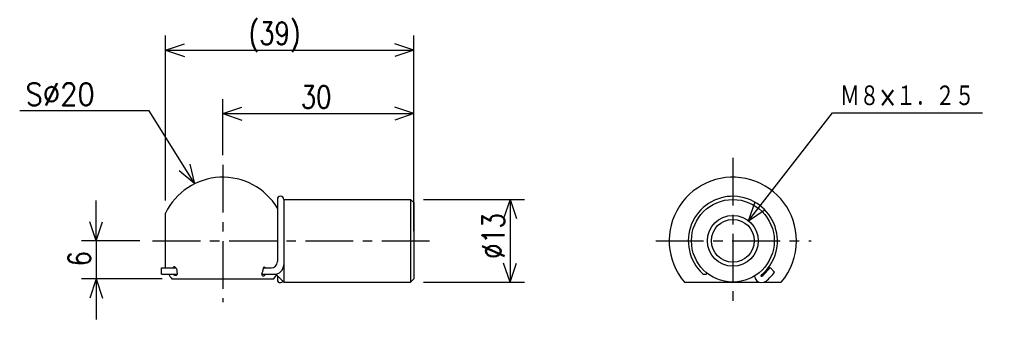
# Model space of a CAD drawing. Extents: x -162 to -7, y 118 to 165.
import ezdxf

# ---------------------------------------------------------------- set-up
doc = ezdxf.new("R2010")
doc.units = 0
doc.linetypes.add('CENTER', pattern=[12, 7.5, -1.5, 1.5, -1.5])
doc.layers.get('0').update_dxf_attribs({"linetype": 'CONTINUOUS'})
doc.styles.get("Standard").update_dxf_attribs({"font": 'txt', "bigfont": 'BIGFONT'})

msp = doc.modelspace()

# ---------------------------------------------------------------- linework, layer by layer
at = {"color": 7, "linetype": 'CONTINUOUS'}
for p, q in [((-139.11369, 136.358899), (-139.11369, 162.286)), ((-139.11369, 160), (-136.11369, 161)), ((-100.11369, 160), (-103.11369, 161)), ((-100.11369, 131.5), (-100.11369, 162.286)), ((-139.11369, 160), (-100.11369, 160)), ((-139.11369, 160), (-136.11369, 159)), ((-100.11369, 160), (-103.11369, 159)), ((-130.11369, 143.45569), (-130.11369, 152.286)), ((-100.11369, 137.5), (-100.11369, 152.286)), ((-141.68149, 150.43141), (-162.0134, 150.43141)), ((-134.50392, 138.98476), (-141.68149, 150.43141)), ((-130.11369, 150), (-127.11369, 151)), ((-100.11369, 150), (-103.11369, 151)), ((-47.543396, 133.15675), (-34.331268, 150.13434)), ((-34.331268, 150.13434), (-10.761596, 150.13434)), ((-130.11369, 150), (-100.11369, 150)), ((-130.11369, 150), (-127.11369, 149)), ((-100.11369, 150), (-103.11369, 149)), ((-134.50392, 138.98476), (-136.94487, 140.99517)), ((-134.50392, 138.98476), (-135.25044, 142.05766)), ((-150, 130), (-150, 136.35)), ((-121.53842, 136.5), (-121.53842, 126.72769)), ((-120.53842, 136.5), (-120.53842, 123.5)), ((-120.53842, 136.5), (-100.61369, 136.5)), ((-100.61369, 136.5), (-100.11369, 136)), ((-100.61369, 136.5), (-100.61369, 123.5)), ((-98.613693, 136.5), (-82.713997, 136.5)), ((-85, 136.5), (-86, 133.5)), ((-85, 136.5), (-85, 123.5)), ((-85, 136.5), (-84, 133.5)), ((-47.543396, 133.15675), (-46.490123, 136.13847)), ((-100.11369, 136), (-100.11369, 124)), ((-47.543396, 133.15675), (-44.91175, 134.91016)), ((-139.11369, 125.72769), (-139.11369, 134.358899)), ((-150, 130), (-151, 133)), ((-150, 130), (-149, 133)), ((-143.12994, 130), (-152.286, 130)), ((-150, 130), (-150, 124)), ((-139.74045, 125.72769), (-137.46603, 125.72769)), ((-139.74045, 124.73537), (-139.74045, 125.72769)), ((-123.74779, 125.72769), (-122.53842, 125.72769)), ((-85, 123.5), (-86, 126.5)), ((-85, 123.5), (-84, 126.5)), ((-44.151875, 125.80006), (-43.436493, 125.08467)), ((-139.61369, 124), (-152.286, 124)), ((-150, 124), (-151, 121)), ((-150, 124), (-149, 121)), ((-150, 124), (-150, 117.65)), ((-139.74045, 124.72769), (-137.29425, 124.72769)), ((-138.11369, 124), (-122.11369, 124)), ((-124.00519, 124.72769), (-122.03842, 124.72769)), ((-120.53842, 123.5), (-121.67419, 124.63577)), ((-121.53842, 124.5), (-121.53842, 123.9197)), ((-100.1137, 124), (-100.6137, 123.5)), ((-120.53842, 123.5), (-100.61369, 123.5)), ((-98.613693, 123.5), (-82.713997, 123.5)), ((-57.599342, 123.5), (-45.898556, 123.5)), ((-45.073414, 123.5), (-42.400658, 123.5))]:
    msp.add_line(p, q, dxfattribs=at)
at = {"color": 7, "linetype": 'CENTER'}
for p, q in [((-50, 143.07291), (-50, 119.42532)), ((-130.11369, 141.95569), (-130.11369, 120.35633)), ((-141.12994, 130), (-96.941597, 130)), ((-62.087818, 130), (-37.695427, 130))]:
    msp.add_line(p, q, dxfattribs=at)
at = {"color": 7, "linetype": 'CONTINUOUS'}
for points in [[(-137.89906, 125.77409, -0.18945783), (-137.82208, 125.9434, -0.25717481), (-137.6445, 125.90333, -0.067847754), (-137.50208, 125.77496, -0.082025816), (-137.40406, 125.61107, -0.053497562), (-137.35564, 125.42637, -0.017139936), (-137.33323, 125.23631, 0.010940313), (-137.31285, 125.04611, -0.012501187), (-137.28556, 124.85645, -0.15546951), (-137.31771, 124.67138, -0.17139606), (-137.46118, 124.5508, -0.17289929), (-137.64878, 124.55415, -0.13642058), (-137.80464, 124.66455)], [(-123.40414, 125.72688, 0.1316877), (-123.60866, 125.8448, 0.36654025), (-123.76067, 125.69097, 0.029626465), (-123.81148, 125.45768, -0.024214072), (-123.862, 125.22496, -0.037009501), (-123.94641, 125.00328, 0.094685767), (-124.00899, 124.77435, 0.2363489), (-123.90524, 124.56974, 0.21442685), (-123.68442, 124.50224, 0.14129648), (-123.47781, 124.6147)]]:
    msp.add_lwpolyline(points, format="xyb", dxfattribs=at)
for radius in [6.5, 4, 3.375]:
    msp.add_circle((-50, 130), radius, dxfattribs=at)
for centre, radius, start, end in [((-130.11369, 130), 10, 30.959903, 154.15806724), ((-50, 130), 10, 0, 220.5416), ((-121.03842, 136.5), 0.5, 90, 180), ((-121.03842, 136.5), 0.5, 0, 90), ((-50, 130), 7, 309.47765, 227.23979), ((-50, 130), 10, 319.4584, 0), ((-122.53842, 126.72769), 1, 270, 0), ((-122.03842, 126.22769), 1.5, 270, 0), ((-50, 130), 7.2, 309.47762, 324.31529), ((-130.11369, 130), 10, 211.81854, 216.8699), ((-130.11369, 130), 10, 323.1301, 328.68485), ((-121.03842, 123.9197), 0.5, 180, 270), ((-54.413055, 125.22769), 0.5, 227.23998, 270), ((-54.413055, 125.22769), 0.5, 270, 319.44403), ((-45.485985, 124.5197), 1.1, 182.61694, 225), ((-45.485985, 124.5197), 1.1, 225, 309.47769), ((-45.485985, 124.5197), 0.1, 129.47871, 225), ((-45.485985, 124.5197), 0.1, 225, 309.47871), ((-50, 130), 8.2, 309.47765, 323.17096), ((-121.03842, 123.9197), 0.5, 270, 321.52056)]:
    msp.add_arc(centre, radius, start, end, dxfattribs=at)

# ---------------------------------------------------------------- texts
for s, width, p in [('(39)', 0.8, (-126.05669, 160.875)), ('S%%C20', 0.906675, (-161.09939, 151.30643)), ('30', 0.8, (-117.85669, 150.875)), ('Ｍ８×１．２５', 0.8, (-33.161596, 151.00934))]:
    msp.add_text(s, height=3.5, dxfattribs=dict(at, width=width)).set_placement(p)
at = {"color": 7, "linetype": 'CONTINUOUS', "width": 0.8}
for s, p in [('%%C13', (-85.875, 127.157)), ('6', (-150.875, 125.9815))]:
    msp.add_text(s, height=3.5, rotation=90.000003, dxfattribs=at).set_placement(p)

doc.saveas('drawing.dxf')
